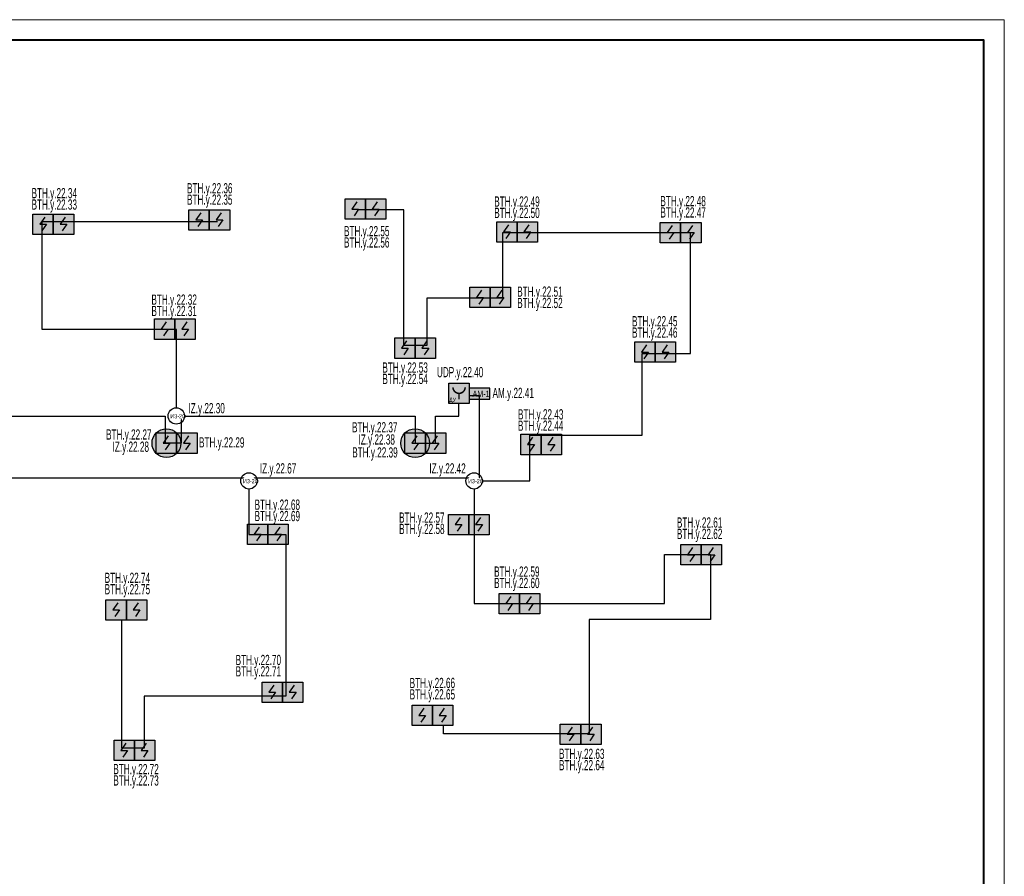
# Model space of a CAD drawing. Header units: millimetres. Extents: x -195178 to 1761886, y 140622 to 301105.
# Tile 105 of 127: x 1114501 to 1138633, y 203305 to 224305. Entities that reach past the tile are written whole.
import ezdxf
from ezdxf.enums import TextEntityAlignment as Align

# ---------------------------------------------------------------- set-up
doc = ezdxf.new("R2010")
doc.units = ezdxf.units.MM
doc.set_wipeout_variables(frame=1)
for name, color, linetype in [('EI_HATCH_GALV', 7, 'Continuous'), ('ССПС', 5, 'Continuous'), ('формат', 250, 'Continuous')]:
    doc.layers.add(name, color=color, linetype=linetype)
for name, color, linetype, lineweight in [('RC-Извещатели_пожарные', 1, 'Continuous', 30), ('ОС', 5, 'Continuous', 25), ('Рамка', 7, 'Continuous', 18), ('СОУЭ', 1, 'Continuous', 30), ('СС-011-ПОЖ-СИГНАЛИЗАЦИЯ', 1, 'Continuous', 30), ('УГО АПС и АПЗ$0$_АПС_Оборудование', 1, 'Continuous', 30), ('УГО АПС и АПЗ$0$СС-011-ПОЖ-СИГНАЛИЗАЦИЯ', 1, 'Continuous', 30)]:
    doc.layers.add(name, color=color, linetype=linetype, lineweight=lineweight)
doc.styles.add('1111', font='ARIALN.TTF')
doc.styles.add('Arial', font='arial.ttf', dxfattribs={"width": 0.9, "height": 699.9999999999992})
doc.styles.add('Arial Narrow', font='ARIALN.TTF', dxfattribs={"width": 0.9, "height": 599.9999999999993})
doc.styles.add('Arial Narrow_Нум', font='ARIALN.TTF', dxfattribs={"width": 0.7, "height": 250})

# ---------------------------------------------------------------- blocks, each defined once
blk = doc.blocks.new('*U29')
at = {"color": 0, "lineweight": 0}
blk.add_lwpolyline([(-594, 4.393872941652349e-15), (6.661338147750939e-14, 6.661338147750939e-14), (3.331937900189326e-14, 420.0000000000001), (-594.0000000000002, 420.0000000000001)], close=True, dxfattribs=at)
at = {"lineweight": 40}
blk.add_lwpolyline([(-574, 5.000000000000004), (-4.999999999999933, 5.000000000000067), (-4.999999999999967, 415.0000000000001), (-574.0000000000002, 415.0000000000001)], close=True, dxfattribs=at)
at = {"style": 'Arial', "width": 0.9, "flags": 8}
blk.add_attdef('FORMAT', (-36.87188609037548, 1.257088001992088), '', height=2.8, dxfattribs=at)
blk = doc.blocks.new('ИП 212-64 прот.R3')
at = {"layer": 'EI_HATCH_GALV', "lineweight": 30, "true_color": 0xffffff}
h = blk.add_hatch(color=7, dxfattribs=at)
h.dxf.hatch_style = 1
h.paths.add_polyline_path([(-2.500000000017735, 2.499677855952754), (2.499677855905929, 2.499677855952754), (2.499677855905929, -2.499999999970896), (-2.500000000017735, -2.499999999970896)])
at = {"color": 1, "linetype": 'ByBlock', "lineweight": -2}
for p, q in [((0.3970872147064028, 1.766168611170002), (-0.8297570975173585, -0.0001610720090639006)), ((-0.8297570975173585, -0.0001610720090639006), (0.8294349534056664, -0.0001610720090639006)), ((0.8294349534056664, -0.0001610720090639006), (-0.3058001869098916, -1.636707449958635))]:
    blk.add_line(p, q, dxfattribs=at)
at = {"color": 1, "linetype": 'ByBlock', "lineweight": -2, "ltscale": 0.1}
blk.add_lwpolyline([(-2.500000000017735, 2.499677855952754), (2.499677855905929, 2.499677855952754), (2.499677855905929, -2.499999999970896), (-2.500000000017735, -2.499999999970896)], close=True, dxfattribs=at)
blk = doc.blocks.new('УГО АПС и АПЗ$0$A$C0ED213A1')
blk.add_wipeout([(-199.8820437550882, -0.38864165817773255), (0.11795574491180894, -200.38864115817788), (200.1179552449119, -0.3886416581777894), (0.11795574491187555, 199.61135784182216)])
blk.add_circle((0.1179557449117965, -0.3886416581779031), 199.9999995)
at = {"layer": 'УГО АПС и АПЗ$0$СС-011-ПОЖ-СИГНАЛИЗАЦИЯ', "color": 1, "style": 'Arial Narrow', "width": 0.9}
blk.add_text('ИЗ-2О', height=100, dxfattribs=at).set_placement((-144.9227323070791, -58.17027531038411))
blk = doc.blocks.new('ИП в подвесном потолке')
at = {"layer": 'EI_HATCH_GALV', "lineweight": 30, "true_color": 0xffffff}
h = blk.add_hatch(color=7, dxfattribs=at)
h.dxf.hatch_style = 1
edge = h.paths.add_edge_path()
edge.add_arc((494583.8584190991, -66647.6440722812), 353.5306115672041, 0, 360)
at = {"color": 1, "linetype": 'ByBlock', "lineweight": -2}
for p, q in [((494623.5832477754, -66471.01110396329), (494500.898816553, -66647.6440722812)), ((494500.898816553, -66647.6440722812), (494666.8180216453, -66647.6440722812)), ((494666.8180216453, -66647.6440722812), (494553.2945076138, -66811.29871007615))]:
    blk.add_line(p, q, dxfattribs=at)
at = {"color": 1, "linetype": 'ByBlock', "lineweight": -2, "ltscale": 0.1}
blk.add_lwpolyline([(494333.874526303, -66397.66017948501), (494833.8423118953, -66397.66017948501), (494833.8423118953, -66897.62796507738), (494333.874526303, -66897.62796507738)], close=True, dxfattribs=at)
at = {"layer": 'СС-011-ПОЖ-СИГНАЛИЗАЦИЯ', "lineweight": 30}
blk.add_circle((494583.8584190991, -66647.6440722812), 353.5306115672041, dxfattribs=at)
blk = doc.blocks.new('УДП')
at = {"color": 30}
blk.add_wipeout([(324222.6763082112, -148669), (324222.2623844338, -149168.99982866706), (323722.26255576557, -149168.58590484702), (323722.67647954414, -148668.58607617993)], dxfattribs=at).dxf.layer = 'RC-Извещатели_пожарные'
blk.add_wipeout([(323722.26255576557, -149168.58590484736), (323722.6764795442, -148668.58607617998), (324222.6763082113, -148668.99999995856), (324222.26238443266, -149168.99982862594)], dxfattribs=at).dxf.layer = 'RC-Извещатели_пожарные'
at = {"layer": 'EI_HATCH_GALV', "lineweight": 30, "true_color": 0xffffff}
h = blk.add_hatch(color=7, dxfattribs=at)
h.dxf.hatch_style = 1
h.paths.add_polyline_path([(324222.6763082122, -148669), (324222.2623844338, -149168.9998286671), (323722.2625557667, -149168.5859048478), (323722.6764795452, -148668.5860761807)])
at = {"layer": 'RC-Извещатели_пожарные', "color": 30, "ltscale": 30}
blk.add_lwpolyline([(324222.6763082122, -148669), (324222.2623844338, -149168.9998286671), (323722.2625557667, -149168.5859048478), (323722.6764795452, -148668.5860761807)], close=True, dxfattribs=at)
at = {"layer": 'RC-Извещатели_пожарные', "color": 30, "ltscale": 30, "const_width": 37.49999999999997}
blk.add_lwpolyline([(323822.5936605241, -148768.6688266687, 0.9999999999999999), (324122.5935577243, -148768.9171809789, 0.9999999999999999)], format="xyb", dxfattribs=at)
blk.add_lwpolyline([(323972.4694319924, -148918.7929524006), (323972.3452548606, -149068.7929010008)], dxfattribs=at)
at = {"color": 30, "lineweight": 30, "style": 'Arial Narrow', "width": 0.9}
blk.add_text('ДУ', height=100, dxfattribs=at).set_placement((323813.6711718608, -149078.0232654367), align=Align.MIDDLE_CENTER)
blk = doc.blocks.new('авфывыа')
at = {"lineweight": 40, "ltscale": 2, "true_color": 0xffffff}
h = blk.add_hatch(color=7, dxfattribs=at)
h.dxf.hatch_style = 1
h.paths.add_polyline_path([(287339.8101656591, 199932.6315758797), (287843.086450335, 199932.6315758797), (287843.086450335, 200200.9777512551), (287339.8101656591, 200200.9777512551)])
at = {"layer": 'ОС', "color": 1, "lineweight": 30}
blk.add_lwpolyline([(287843.086450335, 200200.9777512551), (287339.8101656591, 200200.9777512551), (287339.8101656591, 199932.6315758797), (287843.086450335, 199932.6315758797)], close=True, dxfattribs=at)
at = {"layer": 'ССПС', "color": 1, "lineweight": -2, "ltscale": 1000, "style": '1111', "width": 0.8}
blk.add_text('АМ-1', height=150.9826974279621, dxfattribs=at).set_placement((287424.886054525, 199987.519139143))

msp = doc.modelspace()

# ---------------------------------------------------------------- linework, layer by layer
at = {"layer": 'Рамка'}
msp.add_lwpolyline([(1081232.673009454, 182804.784122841), (1138132.673009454, 182804.784122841), (1138132.673009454, 223804.784122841), (1081232.673009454, 223804.784122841)], close=True, dxfattribs=at)
at = {"layer": 'СС-011-ПОЖ-СИГНАЛИЗАЦИЯ', "lineweight": 30, "ltscale": 100}
for points in [[(1125827.567750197, 212995.806915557), (1127000.233810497, 212995.806915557), (1127000.233810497, 214115.4550301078), (1129756.338018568, 214115.4550301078), (1129756.338018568, 216125.4245782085), (1130940.883987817, 216125.4245782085), (1130940.883987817, 219083.3699404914), (1126330.617084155, 219083.3699404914), (1126330.617084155, 217479.3958682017), (1124479.414451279, 217479.3958682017), (1124479.414451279, 216320.5675542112), (1123916.777432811, 216320.5675542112), (1123916.777432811, 219645.9036503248), (1122774.706493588, 219645.9036503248)], [(1118342.8246055, 214790.5491024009), (1118342.8246055, 216708.692668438), (1118019.698387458, 216708.692668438), (1115052.285122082, 216708.692668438), (1115052.285122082, 219360.3700191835), (1119346.676440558, 219360.3700191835)], [(1120120.235731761, 212798.8552841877), (1120120.235731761, 211680.620794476), (1121023.920916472, 211680.620794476), (1121023.920916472, 207721.8825364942), (1117550.733247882, 207721.8825364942), (1117550.733247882, 206443.1013740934), (1117006.373335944, 206443.1013740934), (1117006.373335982, 209585.1288976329)], [(1125636.451394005, 212798.8552841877), (1125636.451394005, 209994.4470476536), (1130303.712992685, 209994.4470476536), (1130303.712992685, 211191.7619906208), (1131433.887644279, 211191.7619906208), (1131433.887644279, 209599.8438120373), (1128454.514328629, 209599.8438120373), (1128454.514328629, 206794.4966380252), (1124891.981532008, 206794.4966380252), (1124891.981532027, 206999.3201838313)]]:
    msp.add_lwpolyline(points, dxfattribs=at)
at = {"layer": 'СС-011-ПОЖ-СИГНАЛИЗАЦИЯ', "color": 1, "lineweight": 30}
msp.add_lwpolyline([(1111363.083919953, 214588.1997284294), (1118067.064957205, 214588.1997284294), (1118067.064957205, 213933.7721875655), (1118463.287955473, 213933.7721875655), (1118463.287955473, 214588.1997284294), (1124193.272620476, 214588.1997284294), (1124193.272620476, 213922.827579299), (1124696.066413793, 213922.827579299), (1124696.066413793, 214588.1997284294), (1125264.58524336, 214588.1997284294), (1125264.58524336, 215095.6316988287), (1125763.888647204, 215095.6316988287), (1125763.888647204, 214588.1997284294), (1125763.888647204, 213067.675726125), (1110094.368356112, 213067.675726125)], dxfattribs=at)

# ---------------------------------------------------------------- block references
at = {"layer": 'СОУЭ', "color": 6, "xscale": 100, "yscale": 100, "zscale": 100}
for p in [(1122725.932034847, 219662.5431689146), (1123225.932034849, 219662.5431689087), (1118898.032485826, 219395.4707730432), (1119398.032485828, 219395.4707730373), (1115074.478699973, 219290.7809922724), (1115574.478699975, 219290.7809922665), (1126443.839809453, 219100.9297968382), (1126943.839809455, 219100.9297968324), (1130450.600064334, 219084.0356171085), (1130950.600064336, 219084.0356171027), (1125782.098103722, 217497.5471983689), (1126282.098103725, 217497.5471983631), (1118054.781936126, 216718.300410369), (1118554.781936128, 216718.3004103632), (1123943.092976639, 216251.4797142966), (1124443.092976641, 216251.4797142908), (1129827.124747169, 216156.6343852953), (1130327.124747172, 216156.6343852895), (1118597.917078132, 213923.2375274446), (1124693.080324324, 213923.2375274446), (1127031.752204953, 213891.3317828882), (1127531.752204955, 213891.3317828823), (1125257.75362492, 211926.9982607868), (1125757.753624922, 211926.998260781), (1120334.003955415, 211688.8128822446), (1120834.003955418, 211688.8128822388), (1130953.74301742, 211189.5080856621), (1131453.743017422, 211189.5080856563), (1126499.08062486, 209988.7094863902), (1126999.080624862, 209988.7094863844), (1116866.263006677, 209835.1288976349), (1117366.263006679, 209835.128897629), (1120690.529030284, 207815.8210514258), (1121190.529030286, 207815.82105142), (1124366.983462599, 207249.3201838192), (1124866.983462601, 207249.3201838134), (1128001.429026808, 206787.0197856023), (1128501.42902681, 206787.0197855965), (1117062.662567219, 206391.4770439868), (1117562.662567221, 206391.477043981)]:
    msp.add_blockref('ИП 212-64 прот.R3', p, dxfattribs=at)
at = {"layer": 'СС-011-ПОЖ-СИГНАЛИЗАЦИЯ', "lineweight": 30}
msp.add_blockref('ИП в подвесном потолке', (629609.2380124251, 280570.8654925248), dxfattribs=at)
at = {"layer": 'формат', "xscale": 100, "yscale": 100, "zscale": 100}
msp.add_blockref('*U29', (1138632.673009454, 182304.784122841), dxfattribs=at)

# ---------------------------------------------------------------- texts
at = {"lineweight": 30, "style": 'Arial Narrow_Нум', "width": 0.7}
for s, p in [('ВТН.y.22.34', (1114791.794657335, 219927.1795679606)), ('ВТН.y.22.36', (1118601.951195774, 220047.3292659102)), ('ВТН.y.22.33', (1114791.794657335, 219648.8679370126)), ('ВТН.y.22.35', (1118601.951195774, 219769.0176349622)), ('ВТН.y.22.49', (1126131.865007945, 219722.3149577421)), ('ВТН.y.22.48', (1130203.595707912, 219732.5424649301)), ('ВТН.y.22.50', (1126131.865007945, 219444.0033267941)), ('ВТН.y.22.47', (1130203.595707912, 219454.2308339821)), ('ВТН.y.22.55', (1122448.888966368, 218996.2324819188)), ('ВТН.y.22.56', (1122448.888966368, 218717.9208509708)), ('ВТН.y.22.51', (1126694.54221962, 217513.3908865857)), ('ВТН.y.22.32', (1117730.146683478, 217317.7016434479)), ('ВТН.y.22.52', (1126694.54221962, 217235.0792556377)), ('ВТН.y.22.31', (1117730.146683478, 217039.3900124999)), ('ВТН.y.22.45', (1129507.923721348, 216787.3084107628)), ('ВТН.y.22.46', (1129507.923721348, 216508.9967798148)), ('ВТН.y.22.53', (1123390.0957268, 215652.1667925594)), ('ВТН.y.22.54', (1123390.0957268, 215373.8551616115)), ('AM.y.22.41', (1126090.654717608, 215029.6554606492)), ('ВТН.y.22.43', (1126712.53640765, 214505.046059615)), ('ВТН.y.22.37', (1122645.353238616, 214187.9511407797)), ('ВТН.y.22.44', (1126712.53640765, 214226.734428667)), ('ВТН.y.22.27', (1116618.102217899, 214011.0475947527)), ('ВТН.y.22.29', (1118895.417310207, 213817.0786817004)), ('IZ.y.22.38', (1122805.788125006, 213888.3655811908)), ('IZ.y.22.28', (1116778.53710429, 213711.4620351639)), ('ВТН.y.22.39', (1122651.049043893, 213572.097556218)), ('ВТН.y.22.68', (1120257.284351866, 212290.2029656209)), ('ВТН.y.22.69', (1120257.284351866, 212011.8913346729)), ('ВТН.y.22.57', (1123800.052450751, 211974.2258944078)), ('ВТН.y.22.58', (1123800.052450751, 211695.9142634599)), ('ВТН.y.22.61', (1130608.344187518, 211852.4685969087)), ('ВТН.y.22.62', (1130608.344187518, 211574.1569659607)), ('ВТН.y.22.74', (1116583.180096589, 210496.8742368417)), ('ВТН.y.22.59', (1126128.183239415, 210649.9900118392)), ('ВТН.y.22.75', (1116583.180096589, 210218.5626058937)), ('ВТН.y.22.60', (1126128.183239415, 210371.6783808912)), ('ВТН.y.22.70', (1119792.848389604, 208483.3073087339)), ('ВТН.y.22.71', (1119792.848389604, 208204.9956777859)), ('ВТН.y.22.66', (1124057.61220872, 207919.6599829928)), ('ВТН.y.22.65', (1124057.61220872, 207641.3483520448)), ('ВТН.y.22.63', (1127719.12189937, 206183.1967819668)), ('ВТН.y.22.64', (1127719.12189937, 205904.8851510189)), ('ВТН.y.22.72', (1116795.410357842, 205808.3468877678)), ('ВТН.y.22.73', (1116795.410357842, 205530.0352568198))]:
    msp.add_text(s, height=250, dxfattribs=at).set_placement(p)

# ---------------------------------------------------------------- next in the draw order: block references
at = {"layer": 'СС-011-ПОЖ-СИГНАЛИЗАЦИЯ', "lineweight": 30}
msp.add_blockref('УДП', (801296.9812747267, 364063.5520317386), dxfattribs=at)
at = {"layer": 'УГО АПС и АПЗ$0$_АПС_Оборудование'}
for p in [(1118339.462915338, 214590.9377445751), (1120120.117776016, 212999.2439253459), (1125636.33343826, 212999.2439253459)]:
    msp.add_blockref('УГО АПС и АПЗ$0$A$C0ED213A1', p, dxfattribs=at)

# ---------------------------------------------------------------- next in the draw order: block references
at = {"color": 6}
msp.add_blockref('авфывыа', (838176.8916896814, 15070.47163414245), dxfattribs=at)
at = {"layer": 'СС-011-ПОЖ-СИГНАЛИЗАЦИЯ', "lineweight": 30}
msp.add_blockref('ИП в подвесном потолке', (623514.0747662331, 280570.8654925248), dxfattribs=at)

# ---------------------------------------------------------------- next in the draw order: texts
at = {"lineweight": 30, "style": 'Arial Narrow_Нум', "width": 0.7}
for s, p in [('UDP.y.22.40', (1124727.106274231, 215539.7700152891)), ('IZ.y.22.30', (1118637.547700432, 214656.4484320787)), ('IZ.y.22.67', (1120388.347109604, 213180.1048305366)), ('IZ.y.22.42', (1124541.623514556, 213180.1048305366))]:
    msp.add_text(s, height=250, dxfattribs=at).set_placement(p)

doc.saveas('drawing.dxf')
